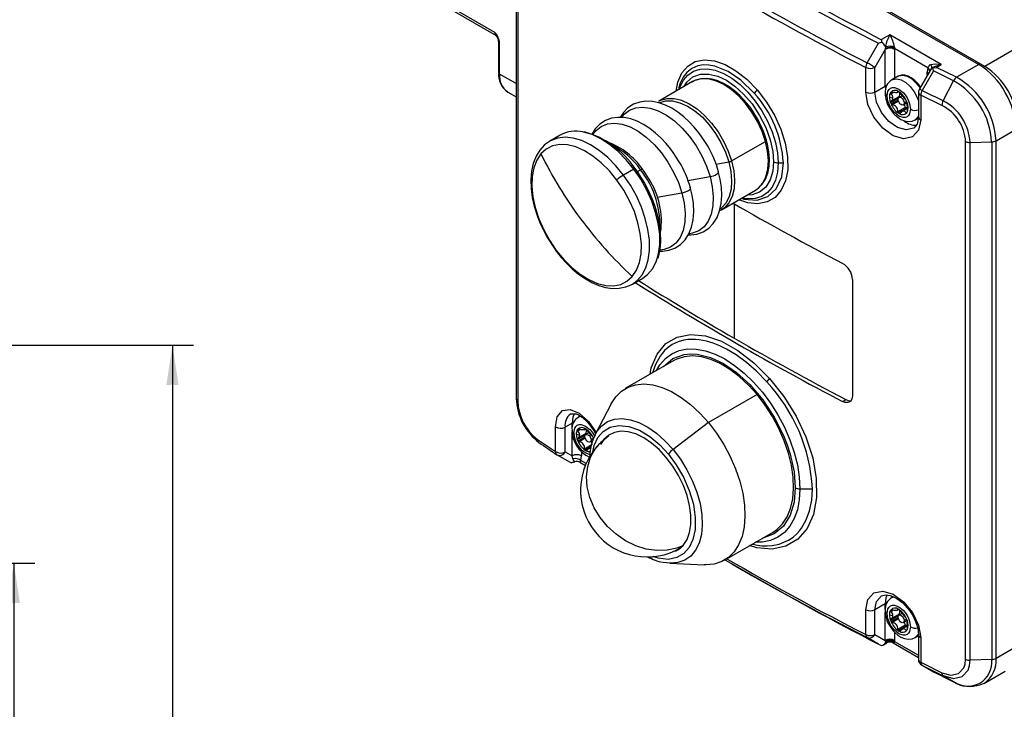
# Model space of a CAD drawing. Header units: millimetres. Extents: x 0 to 864, y 0 to 559.
# Tile 11 of 13: x 594 to 743, y 365 to 470. Entities that reach past the tile are written whole.
import ezdxf

# ---------------------------------------------------------------- set-up
doc = ezdxf.new("R2010")
doc.units = ezdxf.units.MM
doc.layers.add('DIMENSIONS', color=140, linetype='Continuous')
doc.styles.add('SLDTEXTSTYLE0', font='TXT', dxfattribs={"width": 0.75})
doc.dimstyles.new('SLDDIMSTYLE1', dxfattribs={"dimtxt": 6, "dimasz": 6, "dimexe": 0, "dimexo": 0.0625, "dimgap": 1.5, "dimtad": 0, "dimtih": 1, "dimtoh": 1, "dimdec": 1, "dimrnd": 1e-09, "dimzin": 4, "dimdsep": 46, "dimtxsty": 'SLDTEXTSTYLE0', "dimsah": 1, "dimcen": 0.09, "dimadec": 0, "dimazin": 1, "dimtfac": 1, "dimtdec": 1, "dimtofl": 0, "dimtmove": 0, "dimatfit": 3, "dimfxl": 0, "dimfrac": 2, "dimtolj": 1, "dimtzin": 12, "dimarcsym": 0})

# ---------------------------------------------------------------- blocks, each defined once
blk = doc.blocks.new('_D_6')
at = {"layer": 'DIMENSIONS'}
for p, q in [((548.25, 387.35), (596.26, 387.35)), ((593.08, 387.35), (593.08, 342.21)), ((585.32, 333.23), (583.5, 333.23)), ((583.5, 333.23), (583.5, 323.71)), ((600.84, 333.23), (602.67, 333.23)), ((602.67, 333.23), (602.67, 323.71)), ((583.5, 323.71), (585.32, 323.71)), ((602.67, 323.71), (600.84, 323.71)), ((593.08, 277.35), (593.08, 322.49)), ((548.25, 277.35), (596.26, 277.35))]:
    blk.add_line(p, q, dxfattribs=at)
for points in [[(593.08, 387.35), (592.16, 381.35), (594.01, 381.35)], [(593.08, 277.35), (594.01, 283.35), (592.16, 283.35)]]:
    blk.add_solid(points, dxfattribs=at)
at = {"layer": 'DIMENSIONS', "char_height": 6, "attachment_point": 1, "style": 'SLDTEXTSTYLE0'}
for s, insert in [('110.0', (583.11, 342.19)), ('4.33', (585.32, 331.44))]:
    blk.add_mtext(s, dxfattribs=dict(at, insert=insert))
blk = doc.blocks.new('_D_7')
at = {"layer": 'DIMENSIONS'}
for p, q in [((517.75, 420.35), (620.26, 420.35)), ((617.08, 420.35), (617.08, 358.71)), ((609.32, 349.73), (607.5, 349.73)), ((607.5, 349.73), (607.5, 340.21)), ((624.84, 349.73), (626.67, 349.73)), ((626.67, 349.73), (626.67, 340.21)), ((607.5, 340.21), (609.32, 340.21)), ((626.67, 340.21), (624.84, 340.21)), ((617.08, 277.35), (617.08, 338.99)), ((548.25, 277.35), (620.26, 277.35))]:
    blk.add_line(p, q, dxfattribs=at)
for points in [[(617.08, 420.35), (616.16, 414.35), (618.01, 414.35)], [(617.08, 277.35), (618.01, 283.35), (616.16, 283.35)]]:
    blk.add_solid(points, dxfattribs=at)
at = {"layer": 'DIMENSIONS', "char_height": 6, "attachment_point": 1, "style": 'SLDTEXTSTYLE0'}
for s, insert in [('143.0', (607.11, 358.69)), ('5.63', (609.32, 347.94))]:
    blk.add_mtext(s, dxfattribs=dict(at, insert=insert))

msp = doc.modelspace()

# ---------------------------------------------------------------- linework, layer by layer
at = {"color": 7, "linetype": 'Continuous', "lineweight": 25}
for p, q in [((678.24, 497.98), (739.05, 462.87)), ((739.97, 462.58), (679.16, 497.69)), ((669.09, 490.67), (669.09, 412.27)), ((669.32, 490.3), (669.32, 411.91)), ((774.34, 482.42), (739.97, 462.58)), ((665.87, 467.72), (644.01, 480.34)), ((644.22, 479.88), (666.07, 467.26)), ((652.85, 474.9), (666.07, 467.26)), ((666.06, 467.3), (666.13, 467.19)), ((666.43, 466.36), (666.43, 461.64)), ((723.87, 466.08), (724.36, 466.24)), ((725.62, 467.36), (724.34, 466.63)), ((724.34, 466.63), (724.36, 466.24)), ((733.39, 462.87), (725.62, 467.36)), ((666.57, 461.43), (666.57, 466.16)), ((722.16, 463.12), (723.87, 466.08)), ((724.91, 465.15), (723.34, 462.44)), ((724.91, 465.15), (724.94, 465.3)), ((724.91, 459.6), (724.91, 465.15)), ((724.94, 465.3), (725.01, 465.56)), ((726.31, 465.5), (726.32, 465.32)), ((726.32, 465.32), (731.35, 462.41)), ((726.32, 465.15), (726.32, 465.32)), ((721.97, 458.68), (721.97, 462.42)), ((723.34, 458.7), (723.34, 462.44)), ((731.88, 462.3), (730.07, 459.16)), ((731.35, 462.41), (731.27, 461.69)), ((731.93, 462.38), (731.77, 462.07)), ((733.39, 462.87), (731.95, 462.37)), ((732.12, 462.37), (732.65, 462.44)), ((732.19, 461.89), (732.12, 462.37)), ((735.23, 460.4), (732.19, 461.89)), ((732.65, 462.44), (733.39, 462.87)), ((735.71, 460.94), (732.65, 462.44)), ((739.05, 462.87), (735.71, 460.94)), ((695.76, 460.28), (690.64, 457.32)), ((695.76, 460.28), (695.67, 460.22)), ((726.84, 461.08), (725.92, 460.55)), ((726.84, 461.08), (726.87, 461.1)), ((733.67, 457.36), (735.23, 460.4)), ((723.34, 458.7), (724.91, 459.6)), ((726.73, 458.61), (726.96, 458.75)), ((667.82, 458.69), (669.09, 457.95)), ((725.54, 457.93), (726.08, 457.83)), ((725.69, 457.2), (726.88, 457.89)), ((725.69, 457.11), (726.9, 457.81)), ((725.76, 457.31), (726.92, 457.98)), ((727.5, 458.17), (726.99, 457.88)), ((729.93, 458.66), (729.93, 454.92)), ((733.48, 456.66), (730.28, 458.22)), ((730.28, 458.22), (730.28, 454.48)), ((726.79, 455.74), (727.95, 456.41)), ((728.08, 456.23), (726.87, 455.53)), ((728.21, 456.2), (727.5, 455.79)), ((727.64, 456.75), (728.23, 457.1)), ((729.42, 454.49), (729.95, 454.8)), ((741.67, 451.32), (744.71, 453.07)), ((675.74, 452.18), (674.18, 451.28)), ((741.67, 372.93), (741.67, 451.32)), ((701.66, 448.26), (706.78, 451.21)), ((737.07, 372.8), (737.07, 451.19)), ((737.75, 451.06), (741.01, 451.15)), ((737.75, 372.67), (737.75, 451.06)), ((741.01, 451.15), (741.01, 372.76)), ((686.88, 447.03), (685.32, 446.13)), ((688.24, 445.19), (687.04, 447.01)), ((708.71, 447.97), (709.5, 447.97)), ((705.26, 443.82), (705.35, 443.88)), ((700.14, 440.87), (705.26, 443.82)), ((703.62, 442.6), (703.26, 442.67)), ((699.87, 440.75), (700.35, 441.01)), ((700.34, 440.99), (700.14, 440.87)), ((686.68, 429.63), (688.24, 430.53)), ((719.95, 430.33), (719.95, 412.69)), ((692.94, 418.05), (685.59, 413.8)), ((705.52, 412.88), (698.16, 408.64)), ((683.46, 411.51), (681.04, 406.87)), ((718.47, 411.83), (718.96, 412.12)), ((678.77, 409.65), (678.54, 409.51)), ((677.53, 408.56), (676.49, 407.96)), ((698.16, 408.64), (692.81, 404.57)), ((675.02, 404.25), (675.02, 407.99)), ((676.49, 404.22), (676.49, 407.96)), ((678.17, 406.89), (678.7, 406.79)), ((678.31, 406.16), (679.51, 406.85)), ((678.32, 406.07), (679.52, 406.77)), ((678.38, 406.27), (679.54, 406.94)), ((679.35, 407.57), (679.58, 407.71)), ((680.12, 407.14), (679.61, 406.84)), ((681, 406.78), (681.04, 406.87)), ((672.31, 406.1), (675.02, 404.25)), ((679.41, 404.7), (680.57, 405.37)), ((680.26, 405.72), (680.68, 405.96)), ((676.95, 402.8), (675.24, 403.78)), ((676.49, 404.22), (677.53, 403.62)), ((680.4, 404.91), (680.12, 404.75)), ((676.95, 402.8), (677.47, 402.58)), ((677.76, 402.64), (677.47, 402.58)), ((677.66, 403.16), (677.53, 403.62)), ((677.91, 402.71), (677.66, 403.16)), ((677.76, 402.64), (677.88, 402.69)), ((678.72, 402.64), (679.56, 402.15)), ((678.87, 402.9), (678.95, 403.62)), ((711.99, 398.63), (713.89, 398.63)), ((700.59, 387.82), (707.94, 392.07)), ((692.31, 387.35), (691.33, 387.48)), ((692.31, 387.35), (697.54, 387.12)), ((701.72, 387.25), (703.43, 386.27)), ((726.13, 382.29), (725.92, 382.16)), ((721.97, 376.54), (721.97, 380.29)), ((724.91, 381.22), (723.34, 380.31)), ((723.34, 376.57), (723.34, 380.31)), ((726.73, 380.23), (726.96, 380.36)), ((725.54, 379.54), (726.08, 379.44)), ((725.69, 378.81), (726.88, 379.5)), ((725.69, 378.73), (726.9, 379.42)), ((725.76, 378.92), (726.92, 379.59)), ((727.5, 379.79), (726.99, 379.49)), ((727.64, 378.37), (728.23, 378.71)), ((726.79, 377.35), (727.95, 378.02)), ((728.08, 377.84), (726.87, 377.14)), ((728.21, 377.81), (727.5, 377.4)), ((723.87, 375.11), (722.16, 376.09)), ((723.34, 376.57), (724.91, 375.66)), ((724.94, 375.56), (724.91, 375.66)), ((725.01, 375.4), (724.94, 375.56)), ((726.32, 375.5), (726.31, 375.36)), ((726.32, 375.66), (726.32, 375.5)), ((729.42, 376.1), (729.93, 376.4)), ((729.93, 376.53), (729.93, 372.79)), ((730.28, 376.09), (730.28, 372.35)), ((723.87, 375.11), (724.36, 374.92)), ((724.64, 375.01), (725.13, 375.29)), ((726.1, 375.29), (729.93, 373.08)), ((744.71, 374.68), (741.67, 372.93)), ((741.01, 372.76), (737.75, 372.67)), ((730.44, 371.92), (730.47, 371.9)), ((730.47, 371.9), (732.19, 370.91)), ((732.19, 370.91), (735.23, 369.43)), ((739.92, 369.21), (743.05, 371.02)), ((733.67, 370.33), (735.23, 369.43))]:
    msp.add_line(p, q, dxfattribs=at)
at = {"color": 8, "linetype": 'Continuous', "lineweight": 25}
for p, q in [((726.32, 465.15), (726.32, 460.79)), ((669.09, 459.98), (666.57, 461.43)), ((731.27, 461.24), (731.27, 461.69)), ((724.91, 459.6), (724.93, 459.18)), ((726.84, 458.8), (726.79, 458.78)), ((725.94, 458.71), (725.69, 458.57)), ((726, 458.69), (725.69, 458.51)), ((726.17, 458.64), (725.76, 458.4)), ((725.82, 458.72), (725.78, 458.69)), ((725.78, 456.89), (726.86, 457.52)), ((726.91, 457.3), (725.97, 456.76)), ((727.1, 458.5), (727.28, 458.45)), ((728.16, 457.28), (727.77, 457.05)), ((727.04, 455.43), (727.27, 455.56)), ((728.03, 455.57), (728.24, 455.69)), ((687.41, 446.65), (687.9, 446.93)), ((699.31, 447.78), (701.23, 448.11)), ((687.23, 446.55), (687.31, 446.6)), ((695.05, 445.32), (698.41, 445.9)), ((690.42, 442.8), (694.15, 443.44)), ((702.07, 441.76), (702.07, 421.43)), ((677.53, 407.72), (677.53, 408.56)), ((677.53, 403.62), (677.53, 407.27)), ((678.62, 407.65), (678.31, 407.47)), ((678.56, 407.67), (678.32, 407.54)), ((678.79, 407.6), (678.38, 407.36)), ((678.44, 407.68), (678.4, 407.66)), ((679.46, 407.77), (679.41, 407.74)), ((679.72, 407.46), (679.9, 407.41)), ((678.4, 405.86), (679.48, 406.48)), ((679.53, 406.27), (678.59, 405.73)), ((680.77, 406.23), (680.4, 406.01)), ((678.95, 404.24), (678.95, 403.62)), ((680.42, 405.02), (679.5, 404.49)), ((679.67, 404.4), (679.89, 404.52)), ((678.79, 402.61), (678.73, 402.66)), ((679.67, 402.43), (678.87, 402.9)), ((724.91, 380.37), (724.91, 381.22)), ((724.91, 375.66), (724.91, 379.92)), ((725.94, 380.32), (725.69, 380.19)), ((726, 380.3), (725.69, 380.13)), ((726.17, 380.25), (725.76, 380.01)), ((725.82, 380.33), (725.78, 380.31)), ((726.84, 380.42), (726.79, 380.39)), ((727.1, 380.11), (727.28, 380.06)), ((725.78, 378.51), (726.86, 379.13)), ((726.91, 378.92), (725.97, 378.38)), ((728.16, 378.89), (727.77, 378.66)), ((726.32, 376.89), (726.32, 375.66)), ((727.04, 377.05), (727.27, 377.17)), ((728.03, 377.18), (728.24, 377.3)), ((726.32, 375.5), (729.93, 373.41))]:
    msp.add_line(p, q, dxfattribs=at)
at = {"color": 8, "linetype": 'Continuous', "lineweight": 25, "flags": 128}
for points in [[(665.87, 467.72), (666, 467.38), (666.06, 467.3)], [(693.26, 458.83), (693.51, 460.19), (694.12, 461.59), (695.03, 462.64), (696.18, 463.31), (697.54, 463.57), (699.06, 463.41), (700.67, 462.86), (702.33, 461.91), (703.97, 460.63), (705.53, 459.03)], [(705.09, 458.53), (703.08, 460.5), (701.13, 461.83), (699.14, 462.63), (698.2, 462.79), (697.44, 462.8), (696.57, 462.66), (695.65, 462.26), (694.88, 461.64), (694.36, 460.97), (694.12, 460.55), (693.9, 460.03), (693.69, 459.38), (693.66, 459.06)], [(693.76, 459.12), (693.86, 459.4), (694.36, 460.44), (695.05, 461.26), (695.91, 461.84), (696.9, 462.16), (698.01, 462.21), (699.2, 462), (700.44, 461.52), (701.7, 460.79), (702.95, 459.83), (704.14, 458.67), (705.25, 457.34), (706.24, 455.87), (707.1, 454.31), (707.79, 452.69), (708.29, 451.07), (708.6, 449.48), (708.71, 447.97)], [(694.5, 459.55), (694.9, 460.21), (695.82, 460.99), (696.96, 461.4), (698.24, 461.43), (699.57, 461.1), (700.87, 460.49), (702.16, 459.6), (703.49, 458.39), (704.77, 456.89), (705.91, 455.16), (706.84, 453.31), (707.5, 451.46), (707.88, 449.7), (708, 448.14)], [(706.78, 451.21), (706.27, 452.72), (705.58, 454.22), (704.74, 455.64), (703.77, 456.96), (702.7, 458.12), (701.56, 459.11), (700.39, 459.87), (699.23, 460.4), (698.1, 460.68), (697.05, 460.69), (696.1, 460.45), (695.76, 460.28)], [(725.91, 460.55), (726.05, 460.62), (726.64, 460.71), (727.31, 460.55), (728.02, 460.15), (728.69, 459.53), (729.29, 458.75), (729.75, 457.86), (729.93, 457.36)], [(726.87, 461.1), (726.96, 461.15), (727.56, 461.25), (728.23, 461.08), (728.94, 460.68), (729.61, 460.06), (730.17, 459.34)], [(731.27, 461.69), (731.4, 461.61), (731.45, 461.55)], [(705.53, 459.03), (706.94, 457.19), (708.16, 455.18), (709.12, 453.06), (709.79, 450.94), (710.14, 448.87), (710.15, 446.94), (709.83, 445.24), (709.18, 443.82), (708.24, 442.75), (707.05, 442.06), (705.65, 441.78), (704.11, 441.92), (702.76, 442.37)], [(724.91, 459.6), (725.06, 459.67), (725.16, 459.71)], [(690.64, 457.32), (690.98, 457.49), (691.93, 457.74), (692.98, 457.73), (694.11, 457.45), (695.27, 456.92), (696.44, 456.15), (697.58, 455.17), (698.65, 454), (699.62, 452.69), (700.46, 451.26), (701.15, 449.77), (701.66, 448.26)], [(690.79, 457.13), (690.79, 457.14), (691.72, 457.38), (692.75, 457.36), (693.85, 457.09), (694.99, 456.58), (696.13, 455.83), (697.24, 454.87), (698.28, 453.72), (699.23, 452.44), (700.06, 451.04), (700.73, 449.59), (701.23, 448.11)], [(729.21, 453.22), (729.21, 453.21), (728.08, 452.96), (726.77, 453.32), (725.45, 454.25), (724.34, 455.59), (723.59, 457.18), (723.34, 458.7)], [(685.05, 454.9), (685.42, 455.34), (686.22, 455.96), (687.16, 456.33), (688.22, 456.43), (689.37, 456.28), (690.57, 455.87), (691.8, 455.21), (693.02, 454.33), (694.2, 453.23), (695.3, 451.97), (696.3, 450.56), (697.17, 449.05), (697.87, 447.48), (698.41, 445.9)], [(729.93, 455.07), (729.75, 454.77), (729.42, 454.49)], [(680.73, 452.35), (681.16, 452.88), (681.96, 453.5), (682.9, 453.87), (683.96, 453.97), (685.11, 453.82), (686.31, 453.41), (687.54, 452.75), (688.76, 451.87), (689.94, 450.77), (691.04, 449.51), (692.04, 448.1), (692.9, 446.59), (693.61, 445.02), (694.15, 443.44)], [(685.32, 446.13), (684.16, 447.54), (682.93, 448.8), (681.64, 449.86), (680.32, 450.72), (679, 451.35), (677.72, 451.73), (676.49, 451.86), (675.36, 451.74), (674.36, 451.38)], [(686.88, 447.03), (685.73, 448.44), (684.49, 449.7), (683.2, 450.76), (681.88, 451.62), (680.56, 452.25), (679.28, 452.63), (679.18, 452.65)], [(706.78, 451.21), (706.85, 451.25), (706.89, 451.29), (706.92, 451.33), (706.94, 451.37), (706.93, 451.4)], [(705.35, 443.88), (705.74, 444.16), (706.39, 444.9), (706.87, 445.86), (707.15, 447.01), (707.23, 448.31), (707.11, 449.73), (706.78, 451.21)], [(701.23, 448.11), (701.55, 446.66), (701.67, 445.27), (701.59, 444), (701.31, 442.88), (700.85, 441.94), (700.21, 441.21), (700, 441.04)], [(701.66, 448.26), (701.99, 446.77), (702.11, 445.36), (702.03, 444.05), (701.75, 442.9), (701.27, 441.94), (700.62, 441.2), (700.34, 440.99)], [(703.19, 442.62), (703.52, 442.49), (705.53, 442.33), (707.16, 442.86), (708.42, 444.04), (709.25, 445.88), (709.5, 447.97)], [(708.71, 447.97), (708.6, 446.58), (708.29, 445.34), (707.79, 444.3), (707.1, 443.48), (706.24, 442.9), (705.25, 442.58), (704.14, 442.53), (703.62, 442.6)], [(708, 448.14), (707.88, 446.71), (707.5, 445.39), (706.84, 444.3), (705.91, 443.52), (704.77, 443.11), (704, 443.09)], [(686.68, 429.63), (687.4, 430.16), (688.13, 431.01), (688.69, 432.07), (689.07, 433.31), (689.25, 434.72), (689.23, 436.25), (689.02, 437.88), (688.61, 439.57), (688.03, 441.27), (687.27, 442.96), (686.36, 444.59), (685.32, 446.13)], [(698.41, 445.9), (698.75, 444.33), (698.9, 442.84), (698.84, 441.45), (698.59, 440.21), (698.13, 439.15), (697.5, 438.3), (696.7, 437.69), (695.76, 437.32), (695.29, 437.24)], [(694.15, 443.44), (694.49, 441.87), (694.64, 440.38), (694.58, 438.99), (694.32, 437.75), (693.87, 436.69), (693.24, 435.84), (692.44, 435.23), (691.49, 434.86), (690.9, 434.76)], [(675.15, 434.73), (675.12, 434.68), (675.12, 434.64), (675.12, 434.63)], [(689.35, 415.98), (689.52, 416.92), (690.41, 419.02), (691.74, 420.6), (693.44, 421.6), (695.46, 422), (697.71, 421.78), (700.12, 420.96), (702.6, 419.58), (705.05, 417.68), (707.41, 415.33)], [(706.98, 414.82), (705.44, 416.42), (703.9, 417.77), (702.38, 418.89), (700.91, 419.77), (699.9, 420.27), (698.89, 420.67), (697.87, 420.98), (697.33, 421.09), (696.78, 421.18), (696.21, 421.24), (695.64, 421.25), (695.07, 421.22), (694.42, 421.12), (693.6, 420.89), (692.67, 420.46), (692.05, 420.02), (691.54, 419.57), (691.15, 419.13), (690.84, 418.72), (690.15, 417.46), (689.72, 416.18)], [(690.31, 416.52), (690.83, 417.4), (691.65, 418.35), (692.63, 419.07), (693.74, 419.56), (694.98, 419.8), (696.31, 419.78), (697.71, 419.52), (699.17, 419.02), (700.65, 418.28), (702.13, 417.31), (703.59, 416.13), (704.99, 414.77), (706.32, 413.25), (707.56, 411.58), (708.67, 409.81), (709.65, 407.96), (710.47, 406.05), (711.13, 404.14), (711.61, 402.24), (711.9, 400.39), (711.99, 398.63)], [(691.36, 417.13), (691.37, 417.15), (692.77, 418.34), (694.51, 418.96), (695.45, 419.06), (696.45, 419), (698.47, 418.51), (700.44, 417.58), (702.42, 416.23), (704.43, 414.4), (706.38, 412.11), (708.11, 409.48), (709.52, 406.67), (710.07, 405.26), (710.53, 403.85), (711.11, 401.18), (711.29, 398.8)], [(707.41, 415.33), (709.56, 412.6), (711.41, 409.62), (712.89, 406.47), (713.93, 403.29), (714.48, 400.19), (714.52, 397.3), (714.06, 394.74), (713.09, 392.6), (711.68, 390.98), (709.89, 389.92), (707.79, 389.48), (705.48, 389.66), (704.39, 390.02)], [(675.02, 407.99), (675.29, 409.53), (676.08, 410.46), (677.25, 410.65), (678.63, 410.07), (680.02, 408.82), (681.18, 407.13)], [(677.88, 410.03), (677.64, 409.45), (677.53, 408.56)], [(678.54, 409.51), (678.67, 409.58), (678.85, 409.64)], [(677.79, 408.67), (677.68, 408.64), (677.53, 408.56)], [(677.82, 407.1), (677.94, 407.78), (678.1, 408.05), (678.33, 408.24), (678.61, 408.34), (678.93, 408.35), (679.58, 408.12), (680.23, 407.6), (680.55, 407.22), (680.83, 406.8), (680.93, 406.61)], [(680.67, 404.19), (680.89, 405.2), (681.45, 406.4), (682.25, 407.31), (683.32, 407.95), (684.63, 408.21), (686.13, 408.06), (687.72, 407.48), (689.31, 406.53), (690.79, 405.29), (692.11, 403.87)], [(681.04, 406.87), (681.29, 407.3), (682.02, 408.17), (682.91, 408.79), (683.95, 409.16), (685.1, 409.26), (686.35, 409.09), (687.65, 408.66), (688.98, 407.97), (690.31, 407.04), (691.59, 405.9), (692.81, 404.57)], [(681.77, 394.28), (680.88, 395.76), (680.23, 397.33), (679.84, 398.92), (679.73, 400.5), (679.9, 402.02), (680.34, 403.43), (681.04, 404.68), (681.72, 405.49)], [(692.11, 403.87), (693.3, 402.26), (694.38, 400.4), (695.27, 398.37), (695.88, 396.29), (696.18, 394.28), (696.15, 392.47), (695.82, 390.95), (695.25, 389.76), (694.45, 388.84), (693.38, 388.21), (692.07, 387.94), (690.57, 388.1), (689.81, 388.37)], [(692.81, 404.57), (693.93, 403.09), (694.91, 401.48), (695.75, 399.8), (696.42, 398.09), (696.89, 396.38), (697.17, 394.71), (697.23, 393.14), (697.09, 391.69), (696.75, 390.4), (696.2, 389.31), (695.48, 388.44), (694.58, 387.82), (693.55, 387.45), (692.39, 387.35), (692.31, 387.35)], [(704.8, 390.25), (704.9, 390.23), (705.6, 390.09), (706.31, 390.01), (707.04, 389.99), (707.78, 390.04), (708.87, 390.25), (710.29, 390.86), (710.97, 391.32), (711.51, 391.8), (711.92, 392.25), (712.23, 392.65), (712.97, 393.94), (713.47, 395.3), (713.78, 396.9), (713.89, 398.63)], [(711.99, 398.63), (711.9, 396.97), (711.61, 395.46), (711.13, 394.11), (710.47, 392.96), (709.65, 392.01), (708.67, 391.28), (707.56, 390.8), (706.32, 390.56), (705.3, 390.54)], [(711.29, 398.8), (711.11, 396.62), (710.53, 394.63), (709.52, 392.96), (708.11, 391.78), (706.38, 391.15), (706.35, 391.15)], [(694.31, 390.01), (693.37, 389.63), (691.91, 389.31), (690.35, 389.26), (688.75, 389.49), (687.16, 389.99), (685.62, 390.74), (684.18, 391.73), (682.89, 392.92), (681.77, 394.28)], [(723.34, 380.31), (723.59, 381.57), (724.34, 382.41)], [(725.2, 382.59), (725.02, 382.1), (724.91, 381.22)], [(725.17, 381.32), (725.06, 381.29), (724.91, 381.22)], [(725.91, 382.16), (726.05, 382.23), (726.23, 382.29)], [(726.31, 375.36), (726.28, 375.29), (726.23, 375.25), (726.11, 375.3)], [(729.93, 376.66), (729.75, 376.39), (729.42, 376.11)], [(725.12, 375.3), (725.03, 375.25), (724.98, 375.27), (724.94, 375.32)]]:
    msp.add_lwpolyline(points, dxfattribs=at)
at = {"color": 7, "linetype": 'Continuous', "lineweight": 25, "flags": 128}
for points in [[(723.34, 462.44), (723.23, 462.51), (723.1, 462.58), (722.96, 462.67), (722.8, 462.76), (722.63, 462.85), (722.47, 462.95), (722.31, 463.04), (722.16, 463.12)], [(732.19, 461.89), (732.01, 461.57), (730.47, 458.93)], [(731.73, 462.88), (732.47, 462.97), (733.39, 462.87)], [(731.95, 462.37), (731.93, 462.37), (731.93, 462.38)], [(705.45, 454.9), (704.61, 456.2), (704.24, 456.7), (703.59, 457.47), (702.9, 458.19), (702.13, 458.88), (701.31, 459.49), (700.46, 460), (699.59, 460.39), (698.72, 460.65), (697.86, 460.76), (697.02, 460.71), (696.2, 460.49), (695.67, 460.19)], [(730.23, 459.44), (729.92, 459.89), (729.68, 460.16), (729.27, 460.55), (728.83, 460.87), (728.36, 461.11), (727.87, 461.25), (727.39, 461.26), (726.91, 461.12), (726.88, 461.1)], [(725.19, 458.13), (725.32, 458.81), (725.48, 459.09), (725.71, 459.28), (725.99, 459.38), (726.31, 459.39), (726.96, 459.15), (727.61, 458.64), (727.93, 458.26), (728.21, 457.83), (728.44, 457.38), (728.6, 456.92), (728.73, 456.09)], [(726.79, 458.78), (726.78, 458.66), (726.68, 458.6), (726.5, 458.58), (726.29, 458.61), (726.03, 458.68), (725.97, 458.7)], [(726.79, 458.78), (726.79, 458.8), (726.82, 458.81), (726.85, 458.8), (726.87, 458.79)], [(730.07, 459.16), (729.94, 458.8), (729.94, 458.66)], [(733.67, 457.36), (733.27, 457.56), (732.87, 457.75), (732.47, 457.95), (732.07, 458.14), (731.67, 458.34), (731.27, 458.54), (730.87, 458.73), (730.47, 458.93)], [(698, 450.6), (697.11, 451.99), (696.71, 452.53), (696.02, 453.37), (695.27, 454.17), (694.44, 454.94), (693.55, 455.64), (692.62, 456.24), (691.65, 456.73), (690.67, 457.08), (689.69, 457.28), (688.71, 457.32), (687.76, 457.18), (686.84, 456.85), (685.99, 456.29), (685.29, 455.58), (684.83, 454.85)], [(730.28, 454.48), (729.96, 452.92), (729.05, 451.91), (727.7, 451.61), (726.11, 452.07), (724.52, 453.21), (723.18, 454.87), (722.28, 456.79), (721.97, 458.68)], [(728.73, 456.09), (728.6, 455.41), (728.44, 455.14), (728.21, 454.95), (727.93, 454.85), (727.61, 454.84), (726.96, 455.07), (726.31, 455.59), (725.99, 455.97), (725.71, 456.39), (725.48, 456.85), (725.32, 457.31), (725.19, 458.13)], [(725.69, 458.51), (725.69, 458.56), (725.69, 458.57)], [(725.76, 458.4), (725.71, 458.45), (725.69, 458.51)], [(726.85, 457.58), (726.89, 457.77), (726.99, 457.88), (727.14, 457.91), (727.31, 457.85), (727.49, 457.71), (727.64, 457.5), (727.74, 457.28), (727.77, 457.05)], [(727.77, 457.05), (727.74, 456.87), (727.64, 456.75), (727.49, 456.73), (727.31, 456.79), (727.14, 456.93), (726.99, 457.13), (726.89, 457.36), (726.85, 457.58)], [(726.97, 457.87), (726.95, 457.92), (726.93, 457.99)], [(725.55, 456.3), (726.1, 455.52), (726.35, 455.25), (726.79, 454.87), (727.27, 454.56), (727.8, 454.34), (728.38, 454.24), (728.97, 454.3), (729.41, 454.51)], [(725.69, 457.11), (725.68, 457.17), (725.69, 457.2)], [(727.21, 455.5), (727.4, 455.72), (727.58, 455.83), (727.75, 455.84), (727.89, 455.77), (728.01, 455.62), (728.03, 455.57)], [(693.74, 448.14), (692.84, 449.53), (692.45, 450.07), (691.76, 450.91), (691.01, 451.71), (690.18, 452.48), (689.29, 453.18), (688.36, 453.78), (687.39, 454.27), (686.41, 454.62), (685.43, 454.82), (684.45, 454.86), (683.5, 454.72), (682.58, 454.39), (681.73, 453.83), (681.03, 453.12), (680.55, 452.36)], [(728.14, 455.53), (728.11, 455.51), (728.08, 455.52), (728.06, 455.54), (728.03, 455.57)], [(729.93, 454.92), (729.75, 453.86), (729.21, 453.22)], [(674.4, 451.38), (674.25, 451.32), (673.36, 450.69), (672.65, 449.91), (672.08, 448.97), (671.67, 447.89), (671.4, 446.7), (671.3, 445.43), (671.34, 444.1), (671.52, 442.74), (671.82, 441.4), (672.24, 440.02), (672.63, 439.03), (673.04, 438.11), (673.81, 436.63)], [(674.36, 451.38), (674.34, 451.37), (674.18, 451.28)], [(705.35, 443.9), (705.59, 444.04), (706.3, 444.73), (706.79, 445.51), (707.13, 446.43), (707.33, 447.45), (707.38, 448.54), (707.29, 449.67), (707.09, 450.79), (706.92, 451.39)], [(684.32, 445.38), (683.19, 446.77), (681.96, 447.99), (680.69, 449.01), (679.39, 449.82), (678.1, 450.38), (676.85, 450.69), (675.67, 450.74), (674.59, 450.53), (673.63, 450.05), (672.83, 449.34)], [(672.83, 449.34), (672.2, 448.39), (671.75, 447.24), (671.5, 445.91), (671.45, 444.43), (671.61, 442.85), (671.97, 441.2), (672.52, 439.52), (673.24, 437.86), (674.13, 436.25), (675.15, 434.73)], [(688.24, 430.53), (688.96, 431.06), (689.69, 431.91), (690.25, 432.97), (690.63, 434.21), (690.81, 435.62), (690.79, 437.16), (690.58, 438.78), (690.18, 440.47), (689.59, 442.18), (688.83, 443.86), (687.92, 445.49), (686.88, 447.03)], [(688.42, 445.07), (687.46, 446.58), (687.08, 447.1)], [(687.9, 446.93), (687.99, 446.98), (688.06, 447.02), (688.12, 447.04), (688.17, 447.04), (688.18, 447.03)], [(689.19, 445.51), (688.35, 446.81), (688.18, 447.03)], [(686.64, 430.77), (687.27, 431.72), (687.72, 432.87), (687.97, 434.2), (688.02, 435.68), (687.86, 437.26), (687.5, 438.91), (686.96, 440.59), (686.23, 442.25), (685.35, 443.86), (684.32, 445.38)], [(695.17, 437.07), (695.48, 437.06), (696.43, 437.2), (697.35, 437.53), (698.2, 438.09), (698.9, 438.8), (699.46, 439.68), (699.86, 440.7), (700.11, 441.83), (700.2, 443.03), (700.14, 444.28), (699.95, 445.53), (699.65, 446.74), (699.64, 446.8)], [(698.41, 445.9), (698.67, 445.95), (698.94, 446.03), (699.18, 446.13), (699.39, 446.24), (699.55, 446.36), (699.65, 446.47), (699.69, 446.57), (699.67, 446.66)], [(690.54, 433.56), (690.6, 433.72), (690.86, 434.88), (690.97, 436.12), (690.93, 437.42), (690.77, 438.77), (690.48, 440.11), (690.1, 441.36), (689.7, 442.45), (689.31, 443.35), (688.78, 444.42), (688.42, 445.07)], [(690.8, 434.62), (691.22, 434.6), (692.17, 434.74), (693.09, 435.07), (693.94, 435.63), (694.64, 436.34), (695.2, 437.22), (695.6, 438.24), (695.85, 439.37), (695.93, 440.57), (695.88, 441.82), (695.69, 443.07), (695.39, 444.28), (695.37, 444.34)], [(694.15, 443.44), (694.41, 443.49), (694.68, 443.57), (694.92, 443.67), (695.13, 443.78), (695.29, 443.9), (695.39, 444.01), (695.43, 444.11), (695.41, 444.2)], [(673.81, 436.63), (674.76, 435.14), (675.12, 434.63)], [(675.12, 434.63), (675.18, 434.56), (675.9, 433.65), (676.69, 432.77), (677.57, 431.93), (678.51, 431.14), (679.5, 430.45), (680.52, 429.88), (681.56, 429.43), (682.6, 429.12), (683.64, 428.97), (684.66, 428.98), (685.66, 429.18), (686.45, 429.52)], [(675.15, 434.73), (676.29, 433.34), (677.51, 432.12), (678.78, 431.1), (680.08, 430.29), (681.38, 429.73), (682.63, 429.42), (683.81, 429.37), (684.89, 429.58), (685.84, 430.05), (686.64, 430.77)], [(686.49, 429.53), (686.52, 429.54), (686.68, 429.63)], [(705.52, 412.88), (704.2, 414.34), (702.82, 415.62), (701.39, 416.71), (699.94, 417.58), (698.5, 418.22), (697.1, 418.61), (695.76, 418.75), (694.51, 418.63), (693.37, 418.27), (692.94, 418.05)], [(683.46, 411.51), (684.14, 412.56), (685, 413.4), (686.01, 414.02), (687.15, 414.39), (688.41, 414.5), (689.74, 414.37), (691.15, 413.97), (692.58, 413.34), (694.03, 412.47), (695.46, 411.38), (696.85, 410.1), (698.16, 408.64)], [(707.94, 392.07), (708.53, 392.46), (709.39, 393.31), (710.08, 394.38), (710.59, 395.65), (710.92, 397.09), (711.05, 398.68), (710.98, 400.39), (710.71, 402.19), (710.26, 404.04), (709.62, 405.91), (708.81, 407.76), (707.84, 409.56), (706.74, 411.28), (705.52, 412.88)], [(719.95, 412.69), (719.87, 412.19), (719.63, 411.84), (719.26, 411.67), (718.8, 411.7), (718.47, 411.83)], [(718.96, 412.12), (719.46, 411.95), (719.72, 411.98)], [(677.33, 409.97), (678.14, 409.97), (678.53, 409.8), (679.08, 409.45), (679.88, 408.72), (680.81, 407.47), (681.09, 406.96)], [(698.16, 408.64), (699.38, 407.04), (700.49, 405.32), (701.45, 403.51), (702.26, 401.66), (702.9, 399.79), (703.36, 397.94), (703.62, 396.15), (703.69, 394.44), (703.56, 392.85), (703.24, 391.4), (702.73, 390.14), (702.03, 389.07), (701.18, 388.22), (700.17, 387.6), (699.02, 387.23), (697.77, 387.12), (697.54, 387.12)], [(678.31, 407.47), (678.31, 407.52), (678.32, 407.54)], [(678.38, 407.36), (678.34, 407.42), (678.31, 407.47)], [(679.41, 407.74), (679.4, 407.62), (679.31, 407.56), (679.13, 407.54), (678.91, 407.57), (678.65, 407.64), (678.59, 407.66)], [(679.41, 407.74), (679.42, 407.76), (679.44, 407.77), (679.48, 407.76), (679.5, 407.75)], [(679.48, 406.54), (679.51, 406.73), (679.61, 406.84), (679.76, 406.87), (679.94, 406.81), (680.11, 406.67), (680.26, 406.47), (680.36, 406.24), (680.4, 406.01)], [(679.59, 406.83), (679.58, 406.88), (679.56, 406.95)], [(683.09, 406.65), (681.89, 405.65), (681.72, 405.48)], [(691.78, 403.37), (690.7, 404.55), (689.55, 405.55), (688.37, 406.35), (687.19, 406.93), (686.04, 407.26), (684.95, 407.34), (683.96, 407.17), (683.08, 406.75), (682.35, 406.09), (681.85, 405.34)], [(678.32, 406.07), (678.31, 406.13), (678.31, 406.16)], [(680.4, 406.01), (680.36, 405.83), (680.26, 405.72), (680.11, 405.69), (679.94, 405.75), (679.76, 405.89), (679.61, 406.09), (679.51, 406.32), (679.48, 406.54)], [(679.84, 404.46), (680.02, 404.68), (680.2, 404.79), (680.38, 404.8), (680.38, 404.8)], [(677.76, 402.64), (677.83, 402.68), (677.91, 402.71)], [(678.87, 402.9), (678.81, 402.8), (678.79, 402.75), (678.78, 402.73), (678.76, 402.67), (678.79, 402.61)], [(693.19, 389.16), (693.62, 389.41), (694.35, 390.06), (694.92, 390.94), (695.3, 392.01), (695.5, 393.24), (695.51, 394.61), (695.31, 396.07), (694.93, 397.59), (694.37, 399.12), (693.64, 400.62), (692.77, 402.05), (691.78, 403.37)], [(693.72, 389.62), (693.95, 389.68), (693.99, 389.69)], [(721.97, 380.29), (722.28, 381.85), (723.18, 382.85), (724.52, 383.13), (726.1, 382.67), (727.69, 381.53), (729.05, 379.88), (729.96, 377.97), (730.28, 376.09)], [(724.34, 382.41), (725.01, 382.57), (725.63, 382.48), (726.08, 382.32), (726.67, 382.01), (727.55, 381.36), (728.58, 380.22), (729.08, 379.44), (729.51, 378.54), (729.82, 377.55), (729.93, 376.53)], [(725.19, 379.75), (725.32, 380.43), (725.48, 380.7), (725.71, 380.89), (725.99, 380.99), (726.31, 381), (726.96, 380.77), (727.61, 380.25), (727.93, 379.87), (728.21, 379.45), (728.44, 378.99), (728.6, 378.53), (728.73, 377.7)], [(725.69, 380.13), (725.69, 380.17), (725.69, 380.19)], [(725.76, 380.01), (725.71, 380.07), (725.69, 380.13)], [(726.79, 380.39), (726.78, 380.27), (726.68, 380.21), (726.5, 380.19), (726.29, 380.22), (726.03, 380.29), (725.97, 380.31)], [(726.79, 380.39), (726.79, 380.41), (726.82, 380.42), (726.85, 380.41), (726.87, 380.4)], [(728.73, 377.7), (728.6, 377.02), (728.44, 376.75), (728.21, 376.56), (727.93, 376.46), (727.61, 376.45), (726.96, 376.68), (726.31, 377.2), (725.99, 377.58), (725.71, 378), (725.48, 378.46), (725.32, 378.92), (725.19, 379.75)], [(725.69, 378.73), (725.68, 378.78), (725.69, 378.81)], [(726.85, 379.19), (726.89, 379.38), (726.99, 379.49), (727.14, 379.52), (727.31, 379.46), (727.49, 379.32), (727.64, 379.12), (727.74, 378.89), (727.77, 378.66)], [(727.77, 378.66), (727.74, 378.48), (727.64, 378.37), (727.49, 378.34), (727.31, 378.4), (727.14, 378.54), (726.99, 378.74), (726.89, 378.97), (726.85, 379.19)], [(726.97, 379.48), (726.95, 379.53), (726.93, 379.6)], [(725.55, 377.91), (726.1, 377.13), (726.35, 376.86), (726.79, 376.48), (727.27, 376.17), (727.8, 375.95), (728.38, 375.85), (728.97, 375.92), (729.41, 376.12)], [(727.21, 377.11), (727.4, 377.33), (727.58, 377.44), (727.75, 377.45), (727.89, 377.38), (728.01, 377.23), (728.03, 377.18)], [(728.14, 377.14), (728.11, 377.13), (728.08, 377.13), (728.06, 377.15), (728.03, 377.18)], [(733.48, 370.78), (734.84, 370.4), (736.01, 370.65), (736.79, 371.49), (737, 372.09), (737.07, 372.8)], [(733.67, 370.33), (735.23, 369.9), (736.55, 370.19), (737.44, 371.16), (737.67, 371.86), (737.75, 372.67)], [(730.28, 372.35), (730.68, 372.15), (731.08, 371.95), (731.48, 371.76), (731.88, 371.56), (732.28, 371.37), (732.68, 371.17), (733.08, 370.98), (733.48, 370.78)], [(730.47, 371.9), (730.87, 371.7), (731.27, 371.5), (731.67, 371.31), (732.07, 371.11), (732.47, 370.92), (732.87, 370.72), (733.27, 370.53), (733.67, 370.33)], [(732.18, 370.94), (734.93, 369.57), (735.25, 369.42)]]:
    msp.add_lwpolyline(points, dxfattribs=at)
at = {"color": 7, "linetype": 'Continuous', "lineweight": 25}
for centre, radius, start, end in [((938.79, 884.16), 470.09, 237.2112, 242.7942), ((938.79, 883.83), 469.09, 237.2092, 242.7961), ((938.22, 883.18), 472.36, 237.2247, 242.7807), ((938.15, 882.72), 472.64, 237.2247, 242.7807), ((663.88, 465.88), 2.71, 5.8626, 42.8226), ((664.73, 466.22), 1.7, 4.9031, 38.6498), ((722.48, 463.94), 2.97, 33.9857, 50.619), ((730.52, 464.46), 5.7, 149.4024, 168.4088), ((721.03, 464.59), 5.35, 9.8099, 31.1433), ((725.62, 463.79), 1.54, 62.6097, 117.3903), ((725, 465.63), 0.0701, 203.3575, 274.2413), ((725.65, 463.84), 1.62, 65.7376, 116.0666), ((725.55, 463.18), 2.45, 72.0178, 102.8787), ((723.51, 462.37), 1.55, 150.8349, 178.1479), ((722.63, 463.82), 1.55, 244.5977, 297.254), ((733.14, 461.35), 2.08, 132.7597, 149.2753), ((731.33, 462.42), 0.609, 356.2547, 48.4396), ((732.43, 452.51), 12.29, 2.6055, 57.3945), ((734.17, 453.52), 10.76, 2.6055, 57.3945), ((669.4, 461.25), 2.99, 172.3233, 238.096), ((666.67, 461.66), 0.244, 183.0024, 246.4848), ((726.9, 458.79), 2, 119.2803, 187.1434), ((736.62, 459.64), 1.59, 125.0273, 151.2974), ((729.73, 450.53), 11.29, 3.1187, 60.8988), ((729.91, 450.69), 11.77, 3.0461, 60.5087), ((703.39, 460.45), 2.57, 311.7562, 326.5566), ((726.39, 458.08), 0.864, 55.57, 134.649), ((726.02, 457.11), 1.88, 57.0248, 62.9806), ((731.87, 458.17), 1.59, 151.6273, 178.1917), ((692.36, 447.03), 17.16, 3.1395, 42.0932), ((722.63, 460.08), 1.55, 244.5977, 297.254), ((729.19, 458.55), 4.28, 180.1282, 211.7151), ((726.83, 457.97), 1.29, 152.1084, 181.7945), ((728.07, 457.97), 2.53, 180.9156, 199.8071), ((726.39, 458.17), 0.806, 139.6523, 150.1464), ((725.84, 457.17), 0.16, 122.6222, 170.6629), ((725.31, 457.78), 0.772, 3.7165, 54.1094), ((725.43, 457.86), 0.646, 300.4388, 356.7348), ((725.88, 458.55), 0.178, 60.4011, 124.7346), ((726.99, 457.9), 0.104, 130.2034, 184.9116), ((727.13, 457.89), 0.253, 180.9156, 199.8071), ((726.72, 458.25), 0.338, 304.9781, 308.5434), ((726.42, 458.45), 0.692, 318.4558, 19.8297), ((725.27, 456.15), 3.1, 22.4393, 55.1499), ((726.65, 458.12), 0.699, 36.497, 55.6803), ((653.61, 398.53), 94.96, 38.399, 39.1901), ((727.47, 457.06), 0.723, 22.35, 38.8913), ((725.17, 456.05), 3.23, 19.1278, 23.2836), ((735.09, 456.61), 1.61, 151.9299, 178.2097), ((730.19, 450.64), 7.57, 3.1836, 62.6299), ((728.75, 458.17), 3.23, 199.1278, 203.2836), ((728.65, 458.08), 3.1, 202.4393, 235.1499), ((725.98, 456.98), 0.219, 203.5852, 267.1516), ((725.92, 455.88), 0.884, 350.8962, 86.693), ((726.35, 456.01), 1.65, 15.24, 30.0457), ((729.12, 457.96), 1.92, 232.0716, 241.4816), ((726.58, 456.08), 1.41, 13.5262, 14.9035), ((728.26, 456.49), 0.318, 193.5173, 234.8475), ((729.14, 457.87), 1.96, 237.0836, 240.0069), ((728.83, 456.71), 0.64, 155.8673, 189.2333), ((733.47, 456.58), 5.27, 179.744, 187.7117), ((726.54, 456.38), 1.84, 336.5901, 23.4099), ((728.04, 457.01), 0.213, 347.5794, 28.1269), ((727.9, 455.79), 0.356, 336.7591, 12.7402), ((730.54, 450.82), 6.54, 3.283, 63.2312), ((693.51, 447.81), 13.88, 14.9414, 30.6818), ((727.01, 455.71), 0.226, 171.8599, 231.9571), ((727.9, 457.11), 1.88, 237.0248, 242.9806), ((727.53, 456.15), 0.864, 235.57, 314.649), ((727.1, 455.55), 0.128, 246.3309, 335.5194), ((727.52, 456.05), 0.806, 319.6523, 330.1464), ((678.08, 447.92), 4.86, 76.8493, 118.7968), ((675.77, 439.58), 13.58, 33.6128, 74.5206), ((741, 452.57), 1.42, 270.4842, 298.1909), ((679.24, 440.93), 10.82, 34.3126, 69.4514), ((684.37, 442.48), 15.87, 15.1028, 30.7689), ((737.69, 452.58), 1.52, 245.749, 272.2124), ((727.7, 475.99), 61, 205.9064, 216.7179), ((687.07, 446.81), 0.295, 87.3921, 130.7481), ((680.11, 440.02), 15.87, 15.1028, 30.7689), ((701.01, 449.45), 1.36, 279.3875, 298.6736), ((708.68, 449.41), 1.44, 241.9598, 271.1441), ((688.06, 441.48), 5.4, 120.4692, 133.7172), ((679.18, 439.13), 11.87, 351.9257, 32.5242), ((946.26, 866.13), 489.61, 240.0579, 242.274), ((730.95, 478.36), 65.02, 216.6814, 227.0419), ((717.04, 430.2), 2.91, 2.5487, 60.6665), ((938.65, 831.42), 473.85, 237.9337, 242.3113), ((930.39, 817.13), 456.85, 237.8942, 240.0152), ((946.32, 844.76), 488.74, 240.0157, 242.2774), ((705.28, 416.68), 2.52, 312.42, 327.4898), ((688.26, 397.27), 25.66, 3.0417, 43.1584), ((669.55, 412.3), 0.456, 179.6831, 239.9063), ((677.82, 412.58), 8.73, 181.7658, 232.6974), ((676.93, 412.14), 7.61, 181.764, 232.6045), ((679.52, 407.75), 2, 119.2803, 187.1434), ((675.78, 409.3), 1.52, 239.7687, 297.6504), ((682.06, 407.52), 4.53, 180.2125, 245.3198), ((679.46, 406.93), 1.29, 152.1084, 181.7945), ((680.7, 406.93), 2.53, 180.9156, 199.8071), ((679.02, 407.13), 0.806, 139.6523, 150.1464), ((677.93, 406.74), 0.772, 3.7165, 54.1094), ((678.05, 406.83), 0.646, 300.4388, 356.7348), ((679.01, 407.04), 0.864, 55.57, 134.649), ((678.5, 407.51), 0.178, 60.4011, 124.7346), ((678.64, 406.08), 1.88, 57.0248, 62.9806), ((679.61, 406.86), 0.104, 130.2034, 184.9116), ((679.76, 406.85), 0.253, 180.9156, 199.8071), ((679.35, 407.22), 0.338, 304.9781, 308.5434), ((679.04, 407.41), 0.692, 318.4558, 19.8297), ((677.89, 405.11), 3.1, 22.4393, 55.1499), ((679.27, 407.08), 0.699, 36.497, 55.6803), ((606.23, 347.49), 94.96, 38.399, 39.1901), ((686.97, 403.62), 6.74, 152.2488, 180.8384), ((672.82, 406.06), 0.516, 175.3521, 235.7857), ((907.88, 748.35), 415.75, 235.522, 235.974), ((678.47, 406.13), 0.16, 122.6222, 170.6629), ((681.37, 407.13), 3.23, 199.1278, 203.2836), ((681.27, 407.04), 3.1, 202.4393, 235.1499), ((678.6, 405.94), 0.219, 203.5852, 267.1516), ((678.54, 404.84), 0.884, 350.8962, 86.693), ((688.89, 398.39), 10.08, 136.7878, 300.597), ((678.98, 404.97), 1.65, 15.24, 30.0457), ((680.09, 406.02), 0.723, 22.35, 38.8913), ((675.78, 405.56), 1.52, 239.7687, 297.6504), ((675.53, 404.21), 0.515, 175.2582, 235.6683), ((675.66, 404.59), 0.909, 242.7784, 335.7082), ((678.24, 402.25), 1.54, 62.6097, 117.3903), ((679.64, 404.67), 0.226, 171.8599, 231.9571), ((680.52, 406.07), 1.88, 237.0248, 242.9806), ((679.72, 404.51), 0.128, 246.3309, 335.5194), ((680.22, 405.37), 1.12, 240.4584, 273.7346), ((694.69, 401.98), 3.2, 125.9969, 143.7637), ((678.01, 401.87), 1.34, 50.0726, 105.1491), ((678.25, 401.83), 0.934, 60.2048, 113.5552), ((678.25, 401.74), 1.03, 57.8213, 109.1439), ((711.96, 400.07), 1.44, 241.9598, 271.1441), ((692.69, 394.87), 7.52, 240.6112, 258.8144), ((946.96, 812.15), 490.59, 239.8646, 242.7275), ((948.42, 810.84), 490.19, 240.0215, 242.7361), ((726.9, 380.4), 2, 119.2803, 187.1434), ((722.63, 381.69), 1.55, 244.5977, 297.254), ((729.19, 380.16), 4.28, 180.1282, 211.7151), ((726.83, 379.58), 1.29, 152.1084, 181.7945), ((726.39, 379.78), 0.806, 139.6523, 150.1464), ((725.31, 379.39), 0.772, 3.7165, 54.1094), ((726.39, 379.69), 0.864, 55.57, 134.649), ((725.88, 380.16), 0.178, 60.4011, 124.7346), ((726.02, 378.73), 1.88, 57.0248, 62.9806), ((726.42, 380.06), 0.692, 318.4558, 19.8297), ((725.27, 377.76), 3.1, 22.4393, 55.1499), ((726.65, 379.73), 0.699, 36.497, 55.6803), ((653.61, 320.14), 94.96, 38.399, 39.1901), ((728.07, 379.58), 2.53, 180.9156, 199.8071), ((725.84, 378.78), 0.16, 122.6222, 170.6629), ((728.75, 379.78), 3.23, 199.1278, 203.2836), ((725.43, 379.48), 0.646, 300.4388, 356.7348), ((728.65, 379.69), 3.1, 202.4393, 235.1499), ((725.98, 378.59), 0.219, 203.5852, 267.1516), ((725.92, 377.49), 0.884, 350.8962, 86.693), ((726.99, 379.51), 0.104, 130.2034, 184.9116), ((727.13, 379.5), 0.253, 180.9156, 199.8071), ((726.72, 379.87), 0.338, 304.9781, 308.5434), ((726.35, 377.62), 1.65, 15.24, 30.0457), ((727.47, 378.67), 0.723, 22.35, 38.8913), ((725.17, 377.67), 3.23, 19.1278, 23.2836), ((728.83, 378.32), 0.64, 155.8673, 189.2333), ((726.54, 377.99), 1.84, 336.5901, 23.4099), ((728.04, 378.63), 0.213, 347.5794, 28.1269), ((727.01, 377.32), 0.226, 171.8599, 231.9571), ((727.9, 378.72), 1.88, 237.0248, 242.9806), ((727.53, 377.76), 0.864, 235.57, 314.649), ((727.1, 377.16), 0.128, 246.3309, 335.5194), ((729.12, 379.57), 1.92, 232.0716, 241.4816), ((726.58, 377.69), 1.41, 13.5262, 14.9035), ((728.26, 378.1), 0.318, 193.5173, 234.8475), ((729.14, 379.48), 1.96, 237.0836, 240.0069), ((727.52, 377.67), 0.806, 319.6523, 330.1464), ((733.47, 378.19), 5.27, 179.744, 187.7117), ((727.9, 377.41), 0.356, 336.7591, 12.7402), ((722.46, 376.49), 0.498, 173.7794, 232.9975), ((722.63, 377.94), 1.55, 244.5977, 297.254), ((722.5, 376.96), 0.931, 248.8926, 334.8926), ((725.62, 374.3), 1.54, 62.6097, 117.3903), ((725.57, 374.22), 1.48, 59.827, 115.1212), ((725.12, 375.23), 0.206, 124.3582, 154.4605), ((725.63, 374.34), 1.23, 56.5318, 120.3413), ((725.62, 374.42), 1, 59.981, 120.4457), ((724.31, 375.62), 0.7, 274.2507, 334.2099), ((730.81, 372.72), 0.876, 175.6373, 248.4005), ((737.39, 372.36), 3.64, 233.5164, 6.3943), ((737.69, 374.19), 1.52, 246.0877, 272.5299), ((741, 374.18), 1.42, 270.4842, 298.1909), ((730.78, 372.29), 0.496, 173.5551, 232.4028), ((733.98, 370.72), 0.496, 173.4721, 232.1642), ((737.79, 373.46), 4.75, 238.9129, 296.6658)]:
    msp.add_arc(centre, radius, start, end, dxfattribs=at)
at = {"color": 8, "linetype": 'Continuous', "lineweight": 25}
for centre, radius, start, end in [((666.37, 467.67), 0.505, 174.4573, 233.4155), ((666.68, 466.39), 0.252, 185.864, 245.6106), ((730.93, 461.86), 0.703, 0.6188, 52.7671), ((740.43, 461.82), 0.897, 121.0744, 138.6025), ((669.43, 461.07), 2.88, 172.7442, 235.9436), ((700, 406.42), 60.71, 59.8645, 60.3066), ((725.4, 458.59), 0.504, 186.118, 245.5884), ((730.44, 458.71), 0.512, 185.3595, 251.8447), ((729.44, 457.49), 1.57, 243.0139, 288.3073), ((729.66, 456.8), 3.14, 233.4794, 269.925), ((730.44, 454.97), 0.512, 185.3325, 251.8478), ((678.07, 439.99), 12.03, 35.2218, 62.8448), ((677.39, 438.55), 13.44, 354.8863, 38.5797), ((678.56, 408.27), 2.1, 125.9043, 188.473), ((678.02, 407.55), 0.504, 186.118, 245.5884), ((681.25, 407.09), 3.44, 179.8973, 252.9943), ((947.06, 813.15), 491.22, 239.9334, 242.7269), ((725.4, 380.2), 0.504, 186.118, 245.5884), ((729.44, 379.08), 1.55, 242.702, 283.9915), ((730.44, 376.58), 0.511, 184.933, 251.8935), ((730.46, 372.84), 0.528, 186.4452, 250.7351), ((737.61, 372.57), 4.07, 304.4823, 5.0734)]:
    msp.add_arc(centre, radius, start, end, dxfattribs=at)
at = {"color": 7, "linetype": 'Continuous', "lineweight": 25}
msp.add_ellipse((732.65, 461.62), major_axis=(-0.729, 0.73), ratio=0.318447, start_param=5.778025, end_param=6.160444, dxfattribs=at)

# ---------------------------------------------------------------- dimensions: what is measured, and where the dimension line sits
at = {"layer": 'DIMENSIONS'}
for base, p2, picture, middle in [((617.08, 420.35), (516.48, 420.35), '_D_7', (617.08, 348.85)), ((593.08, 387.35), (546.98, 387.35), '_D_6', (593.08, 332.35))]:
    dim = msp.add_linear_dim(base=base, p1=(546.98, 277.35), p2=p2, angle=90, dimstyle='SLDDIMSTYLE1', dxfattribs=at)
    dim.commit()
    dim.dimension.update_dxf_attribs({"geometry": picture, "text_midpoint": middle, "dimtype": 160})

doc.saveas('drawing.dxf')
